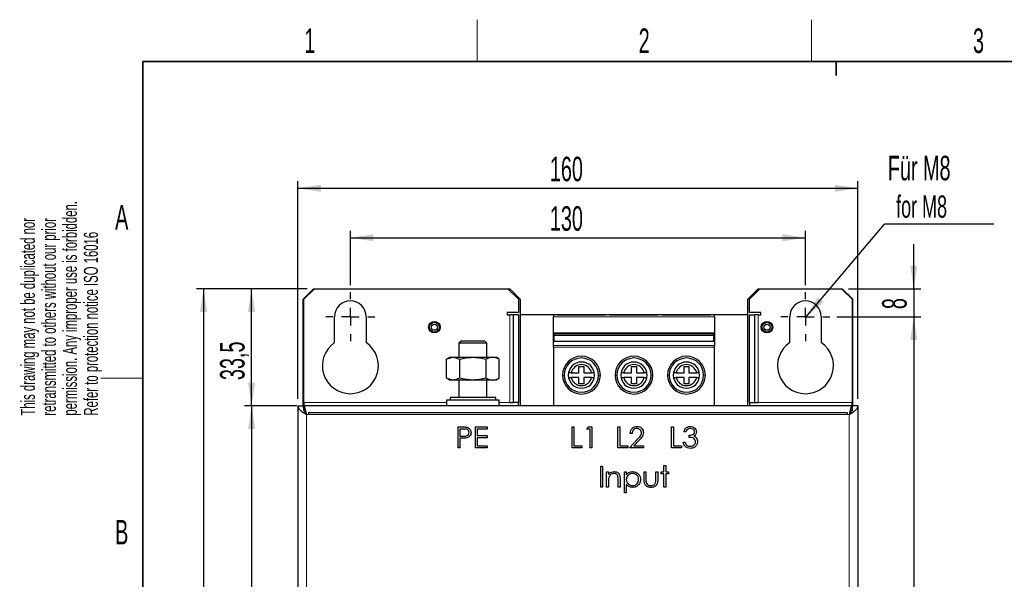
# Model space of a CAD drawing. Header units: millimetres. Extents: x 5 to 418, y 2 to 292.
# Tile 3 of 15: x 8 to 149, y 209 to 288. Entities that reach past the tile are written whole.
import ezdxf

# ---------------------------------------------------------------- set-up
doc = ezdxf.new("R2010")
doc.units = ezdxf.units.MM
doc.layers.add('SLD-0', color=7, linetype='Continuous')
doc.styles.add('SLDTEXTSTYLE0', font='TXT', dxfattribs={"width": 0.605})
doc.dimstyles.new('SLDDIMSTYLE0', dxfattribs={"dimtxt": 3.5, "dimasz": 3.302, "dimexe": 0, "dimexo": 0.0625, "dimgap": 0.875, "dimtad": 1, "dimlfac": 2, "dimrnd": 1e-09, "dimzin": 12, "dimdsep": 46, "dimtxsty": 'SLDTEXTSTYLE0', "dimsah": 1, "dimcen": 0.09, "dimadec": 0, "dimazin": 3, "dimtfac": 1, "dimtofl": 0, "dimtmove": 0, "dimatfit": 3, "dimfxl": 1, "dimfrac": 2, "dimtolj": 1, "dimtzin": 12, "dimarcsym": 0})
doc.dimstyles.new('SLDDIMSTYLE1', dxfattribs={"dimtxt": 3.5, "dimasz": 3.302, "dimexe": 0, "dimexo": 0.0625, "dimgap": 0.875, "dimtad": 1, "dimlfac": 2, "dimrnd": 1e-09, "dimzin": 12, "dimdsep": 46, "dimtxsty": 'SLDTEXTSTYLE0', "dimsah": 1, "dimcen": 0.09, "dimadec": 0, "dimazin": 3, "dimtfac": 1, "dimtmove": 0, "dimatfit": 0, "dimfxl": 1, "dimfrac": 2, "dimtolj": 1, "dimtzin": 12, "dimarcsym": 0})
doc.dimstyles.new('SLDDIMSTYLE2', dxfattribs={"dimtxt": 3.5, "dimasz": 3.302, "dimexe": 0, "dimexo": 0.0625, "dimgap": 0.875, "dimtad": 1, "dimdec": 1, "dimlfac": 2, "dimrnd": 1e-09, "dimzin": 12, "dimdsep": 46, "dimtxsty": 'SLDTEXTSTYLE0', "dimsah": 1, "dimcen": 0.09, "dimadec": 0, "dimazin": 3, "dimtfac": 1, "dimtdec": 1, "dimtofl": 0, "dimtmove": 0, "dimatfit": 3, "dimfxl": 1, "dimfrac": 2, "dimtolj": 1, "dimtzin": 12, "dimarcsym": 0})
doc.dimstyles.new('SLDDIMSTYLE3', dxfattribs={"dimtxt": 0.18, "dimasz": 3.302, "dimexe": 0, "dimexo": 0.0625, "dimgap": 0, "dimtad": 0, "dimtih": 1, "dimtoh": 1, "dimdec": 0, "dimrnd": 1e-09, "dimzin": 0, "dimdsep": 46, "dimtxsty": 'Standard', "dimsah": 1, "dimcen": 0.09, "dimadec": 0, "dimazin": 0, "dimtfac": 3.302, "dimtdec": 0, "dimtofl": 0, "dimtmove": 0, "dimatfit": 3, "dimfxl": 1, "dimfrac": 2, "dimtolj": 1, "dimtzin": 0, "dimarcsym": 0})

# ---------------------------------------------------------------- blocks, each defined once
blk = doc.blocks.new('_D')
at = {"layer": 'SLD-0', "color": 7}
for p, q in [((55.64, 250.55), (55.64, 258.33)), ((120.64, 250.55), (120.64, 258.33)), ((55.64, 257.33), (120.64, 257.33))]:
    blk.add_line(p, q, dxfattribs=at)
for points in [[(55.64, 257.33), (58.94, 256.82), (58.94, 257.84)], [(120.64, 257.33), (117.34, 257.84), (117.34, 256.82)]]:
    blk.add_solid(points, dxfattribs=at)
at = {"layer": 'SLD-0', "color": 7, "insert": (84.13, 261.84), "char_height": 3.5, "attachment_point": 1, "style": 'SLDTEXTSTYLE0'}
blk.add_mtext('130', dxfattribs=at)
blk = doc.blocks.new('_D_1')
at = {"layer": 'SLD-0', "color": 7}
for p, q in [((48.14, 234.3), (48.14, 265.4)), ((48.14, 264.4), (128.14, 264.4)), ((128.14, 234.3), (128.14, 265.4))]:
    blk.add_line(p, q, dxfattribs=at)
for points in [[(48.14, 264.4), (51.44, 263.89), (51.44, 264.9)], [(128.14, 264.4), (124.84, 264.9), (124.84, 263.89)]]:
    blk.add_solid(points, dxfattribs=at)
at = {"layer": 'SLD-0', "color": 7, "insert": (84.13, 268.91), "char_height": 3.5, "attachment_point": 1, "style": 'SLDTEXTSTYLE0'}
blk.add_mtext('160', dxfattribs=at)
blk = doc.blocks.new('_D_2')
at = {"layer": 'SLD-0', "color": 7}
for p, q in [((125.14, 246.05), (137.11, 246.05)), ((136.11, 246.05), (136.11, 136.05)), ((125.14, 136.05), (137.11, 136.05))]:
    blk.add_line(p, q, dxfattribs=at)
for points in [[(136.11, 246.05), (135.6, 242.74), (136.61, 242.74)], [(136.11, 136.05), (136.61, 139.35), (135.6, 139.35)]]:
    blk.add_solid(points, dxfattribs=at)
at = {"layer": 'SLD-0', "color": 7, "insert": (131.59, 187.03), "char_height": 3.5, "attachment_point": 1, "rotation": 90, "style": 'SLDTEXTSTYLE0'}
blk.add_mtext('220', dxfattribs=at)
blk = doc.blocks.new('_D_3')
at = {"layer": 'SLD-0', "color": 7}
for p, q in [((47.99, 233.3), (40.53, 233.3)), ((41.53, 233.3), (41.53, 146.8)), ((47.99, 146.8), (40.53, 146.8))]:
    blk.add_line(p, q, dxfattribs=at)
for points in [[(41.53, 233.3), (41.02, 229.99), (42.04, 229.99)], [(41.53, 146.8), (42.04, 150.1), (41.02, 150.1)]]:
    blk.add_solid(points, dxfattribs=at)
at = {"layer": 'SLD-0', "color": 7, "insert": (37.02, 186.03), "char_height": 3.5, "attachment_point": 1, "rotation": 90, "style": 'SLDTEXTSTYLE0'}
blk.add_mtext('173', dxfattribs=at)
blk = doc.blocks.new('_D_4')
at = {"layer": 'SLD-0', "color": 7}
for p, q in [((49.49, 250.05), (33.66, 250.05)), ((34.66, 250.05), (34.66, 130.05)), ((49.49, 130.05), (33.66, 130.05))]:
    blk.add_line(p, q, dxfattribs=at)
for points in [[(34.66, 250.05), (34.15, 246.74), (35.17, 246.74)], [(34.66, 130.05), (35.17, 133.35), (34.15, 133.35)]]:
    blk.add_solid(points, dxfattribs=at)
at = {"layer": 'SLD-0', "color": 7, "insert": (30.15, 186.03), "char_height": 3.5, "attachment_point": 1, "rotation": 90, "style": 'SLDTEXTSTYLE0'}
blk.add_mtext('240', dxfattribs=at)
blk = doc.blocks.new('_D_5')
at = {"layer": 'SLD-0', "color": 7}
for p, q in [((136.11, 250.05), (136.11, 256.4)), ((126.79, 250.05), (137.11, 250.05)), ((136.11, 250.05), (136.11, 246.05)), ((125.14, 246.05), (137.11, 246.05)), ((136.11, 246.05), (136.11, 239.7))]:
    blk.add_line(p, q, dxfattribs=at)
for points in [[(136.11, 250.05), (136.61, 253.35), (135.6, 253.35)], [(136.11, 246.05), (135.6, 242.74), (136.61, 242.74)]]:
    blk.add_solid(points, dxfattribs=at)
at = {"layer": 'SLD-0', "color": 7, "insert": (131.59, 247.13), "char_height": 3.5, "attachment_point": 1, "rotation": 90, "style": 'SLDTEXTSTYLE0'}
blk.add_mtext('8', dxfattribs=at)
blk = doc.blocks.new('_D_6')
at = {"layer": 'SLD-0', "color": 7}
for p, q in [((49.49, 250.05), (40.53, 250.05)), ((41.53, 233.3), (41.53, 250.05)), ((47.99, 233.3), (40.53, 233.3))]:
    blk.add_line(p, q, dxfattribs=at)
for points in [[(41.53, 250.05), (41.02, 246.74), (42.04, 246.74)], [(41.53, 233.3), (42.04, 236.6), (41.02, 236.6)]]:
    blk.add_solid(points, dxfattribs=at)
at = {"layer": 'SLD-0', "color": 7, "insert": (37.02, 236.99), "char_height": 3.5, "attachment_point": 1, "rotation": 90, "style": 'SLDTEXTSTYLE0'}
blk.add_mtext('33,5', dxfattribs=at)
blk = doc.blocks.new('SW_NOTE_0')
at = {"layer": 'SLD-0', "color": 0}
blk.add_line((15.64, 0), (0, 0), dxfattribs=at)
at = {"layer": 'SLD-0', "color": 0, "attachment_point": 1, "style": 'SLDTEXTSTYLE0'}
for s, insert, char_height in [('Für M8', (0.48, 9.77), 3.5), ('for M8', (1.67, 4.1), 3.175)]:
    blk.add_mtext(s, dxfattribs=dict(at, insert=insert, char_height=char_height))
blk = doc.blocks.new('SW_CENTERMARKSYMBOL_0')
at = {"layer": 'SLD-0', "color": 0}
for p, q in [((0, 2.5), (0, 3.5)), ((-2.5, 0), (-3.5, 0)), ((0, 0), (-1.25, 0)), ((0, 0), (0, 1.25)), ((0, 0), (0, -1.25)), ((0, 0), (1.25, 0)), ((2.5, 0), (3.5, 0)), ((0, -2.5), (0, -3.5))]:
    blk.add_line(p, q, dxfattribs=at)
blk = doc.blocks.new('SW_CENTERMARKSYMBOL_1')
at = {"layer": 'SLD-0', "color": 0}
for p, q in [((0, 2.5), (0, 3.5)), ((-2.5, 0), (-3.5, 0)), ((0, 0), (-1.25, 0)), ((0, 0), (0, 1.25)), ((0, 0), (0, -1.25)), ((0, 0), (1.25, 0)), ((2.5, 0), (3.5, 0)), ((0, -2.5), (0, -3.5))]:
    blk.add_line(p, q, dxfattribs=at)

msp = doc.modelspace()

# ---------------------------------------------------------------- linework, layer by layer
at = {"color": 7, "linetype": 'Continuous', "lineweight": 25}
for p, q in [((50.3904, 250.0453), (48.8904, 248.5453)), ((50.4904, 250.0453), (48.9904, 248.5453)), ((50.3904, 250.0453), (50.4904, 250.0453)), ((50.4904, 250.0453), (78.1404, 250.0453)), ((78.1404, 250.0453), (78.3904, 250.0453)), ((79.6404, 248.5453), (78.1404, 250.0453)), ((79.8904, 248.5453), (78.3904, 250.0453)), ((113.8904, 250.0453), (112.3904, 248.5453)), ((114.1404, 250.0453), (112.6404, 248.5453)), ((113.8904, 250.0453), (114.1404, 250.0453)), ((114.1404, 250.0453), (125.7904, 250.0453)), ((125.7904, 250.0453), (125.8904, 250.0453)), ((127.2904, 248.5453), (125.7904, 250.0453)), ((127.3904, 248.5453), (125.8904, 250.0453)), ((48.8904, 233.2953), (48.8904, 248.5453)), ((48.9904, 233.7953), (48.9904, 248.5453)), ((79.6404, 248.5453), (79.6404, 246.6703)), ((79.8904, 248.5453), (79.8904, 246.2953)), ((112.3904, 246.2953), (112.3904, 248.5453)), ((112.6404, 246.6703), (112.6404, 248.5453)), ((127.2904, 248.5453), (127.2904, 233.7953)), ((127.3904, 233.2953), (127.3904, 248.5453)), ((79.6404, 246.6703), (78.0154, 246.6703)), ((78.0154, 246.6703), (78.0154, 246.2953)), ((78.0154, 246.2953), (78.3904, 246.2953)), ((78.8904, 246.2953), (78.3904, 246.2953)), ((79.6404, 246.2953), (78.8904, 246.2953)), ((78.8904, 246.2953), (78.8904, 233.7953)), ((79.6404, 246.2953), (79.6404, 233.7953)), ((79.8904, 246.2953), (79.8904, 233.2953)), ((85.1904, 246.2953), (79.8904, 246.2953)), ((84.6404, 246.2953), (84.6404, 246.0453)), ((107.6404, 246.2953), (84.6404, 246.2953)), ((85.1904, 246.2953), (92.0904, 246.2953)), ((85.1904, 246.2953), (85.1904, 246.2953)), ((92.0904, 246.2953), (85.1904, 246.2953)), ((92.0904, 246.2953), (92.0904, 246.2953)), ((92.6904, 246.2953), (92.0904, 246.2953)), ((92.6904, 246.2953), (99.5904, 246.2953)), ((92.6904, 246.2953), (92.6904, 246.2953)), ((99.5904, 246.2953), (92.6904, 246.2953)), ((99.5904, 246.2953), (99.5904, 246.2953)), ((100.1904, 246.2953), (99.5904, 246.2953)), ((100.1904, 246.2953), (107.0904, 246.2953)), ((100.1904, 246.2953), (100.1904, 246.2953)), ((107.0904, 246.2953), (100.1904, 246.2953)), ((107.0904, 246.2953), (107.0904, 246.2953)), ((112.3904, 246.2953), (107.0904, 246.2953)), ((107.6404, 246.0453), (107.6404, 246.2953)), ((107.6404, 246.2953), (107.6404, 246.2953)), ((107.6404, 246.2953), (107.6404, 246.2953)), ((112.3904, 233.2953), (112.3904, 246.2953)), ((114.2654, 246.6703), (112.6404, 246.6703)), ((112.6404, 233.7953), (112.6404, 246.2953)), ((112.6404, 246.2953), (113.3904, 246.2953)), ((113.3904, 233.7953), (113.3904, 246.2953)), ((113.8904, 246.2953), (113.3904, 246.2953)), ((113.8904, 246.2953), (114.2654, 246.2953)), ((114.2654, 246.2953), (114.2654, 246.6703)), ((53.3904, 242.3525), (53.3904, 246.0453)), ((57.8904, 246.0453), (57.8904, 242.3525)), ((84.6404, 243.1837), (84.6404, 246.0453)), ((107.6404, 246.0453), (107.6404, 243.1837)), ((118.3904, 242.3525), (118.3904, 246.0453)), ((122.8904, 246.0453), (122.8904, 242.3525)), ((84.7404, 243.7216), (107.5404, 243.7216)), ((84.7404, 243.7216), (84.7404, 243.6817)), ((84.7404, 243.6817), (107.5404, 243.6817)), ((84.7404, 243.6817), (84.7404, 243.4235)), ((84.7404, 243.4235), (107.5404, 243.4235)), ((84.7404, 243.4235), (84.7404, 243.406)), ((107.5404, 243.406), (84.7404, 243.406)), ((84.7404, 243.406), (84.7404, 243.3467)), ((107.5404, 243.3467), (84.7404, 243.3467)), ((84.7404, 242.5137), (84.7404, 243.3467)), ((107.5404, 243.6817), (107.5404, 243.7216)), ((107.5404, 243.4235), (107.5404, 243.6817)), ((107.5404, 243.406), (107.5404, 243.4235)), ((107.5404, 243.406), (107.5404, 243.3467)), ((107.5404, 242.5137), (107.5404, 243.3467)), ((71.4404, 242.5453), (71.1404, 242.2453)), ((71.1404, 242.2453), (71.1404, 240.2453)), ((71.2806, 242.2453), (71.1404, 242.2453)), ((75.1404, 242.2453), (71.2806, 242.2453)), ((71.5596, 242.5453), (71.4404, 242.5453)), ((74.8404, 242.5453), (71.5596, 242.5453)), ((75.1404, 242.2453), (74.8404, 242.5453)), ((75.1404, 240.2453), (75.1404, 242.2453)), ((84.6404, 243.1837), (84.7404, 243.1837)), ((84.6404, 241.9418), (84.6404, 243.1837)), ((84.6404, 241.6956), (84.6404, 241.9418)), ((107.5404, 242.5137), (84.7404, 242.5137)), ((107.5404, 243.1837), (107.6404, 243.1837)), ((107.6404, 243.1837), (107.6404, 241.9418)), ((107.6404, 241.6956), (107.6404, 241.9418)), ((84.6404, 241.6956), (84.6404, 233.2953)), ((107.6404, 233.2953), (107.6404, 241.6956)), ((69.8904, 240.2453), (69.3869, 239.9546)), ((69.3876, 237.2856), (69.3876, 239.955)), ((69.8904, 240.2453), (70.3263, 240.2453)), ((70.3263, 240.2453), (73.1414, 240.2453)), ((71.2651, 237.2856), (71.2651, 239.955)), ((73.1414, 240.2453), (75.9555, 240.2453)), ((75.0178, 237.2856), (75.0178, 239.955)), ((75.9555, 240.2453), (76.3904, 240.2453)), ((76.8939, 239.9546), (76.3904, 240.2453)), ((76.8931, 237.2856), (76.8931, 239.955)), ((87.1818, 238.0453), (86.8364, 238.0453)), ((87.1818, 238.0453), (88.2904, 238.0453)), ((88.2904, 238.9453), (88.9904, 238.9453)), ((88.2904, 238.0453), (88.2904, 238.9453)), ((88.9904, 238.9453), (88.9904, 238.0453)), ((88.9904, 238.0453), (90.099, 238.0453)), ((90.4558, 238.0453), (90.099, 238.0453)), ((94.6818, 238.0453), (94.3364, 238.0453)), ((94.6818, 238.0453), (95.7904, 238.0453)), ((95.7904, 238.9453), (96.4904, 238.9453)), ((95.7904, 238.0453), (95.7904, 238.9453)), ((96.4904, 238.9453), (96.4904, 238.0453)), ((96.4904, 238.0453), (97.599, 238.0453)), ((97.9558, 238.0453), (97.599, 238.0453)), ((102.1818, 238.0453), (101.8364, 238.0453)), ((102.1818, 238.0453), (103.2904, 238.0453)), ((103.2904, 238.9453), (103.9904, 238.9453)), ((103.2904, 238.0453), (103.2904, 238.9453)), ((103.9904, 238.9453), (103.9904, 238.0453)), ((103.9904, 238.0453), (105.099, 238.0453)), ((105.4558, 238.0453), (105.099, 238.0453)), ((69.3869, 237.286), (69.8904, 236.9953)), ((70.3263, 236.9953), (69.8904, 236.9953)), ((73.1414, 236.9953), (70.3263, 236.9953)), ((71.1404, 236.9953), (71.1404, 234.4953)), ((75.9555, 236.9953), (73.1414, 236.9953)), ((75.1404, 234.4953), (75.1404, 236.9953)), ((76.3904, 236.9953), (75.9555, 236.9953)), ((76.3904, 236.9953), (76.8939, 237.286)), ((86.8249, 237.3453), (87.1818, 237.3453)), ((88.2904, 237.3453), (87.1818, 237.3453)), ((88.2904, 236.4453), (88.2904, 237.3453)), ((88.9904, 236.4453), (88.2904, 236.4453)), ((88.9904, 237.3453), (88.9904, 236.4453)), ((90.099, 237.3453), (88.9904, 237.3453)), ((90.099, 237.3453), (90.4443, 237.3453)), ((94.3249, 237.3453), (94.6818, 237.3453)), ((95.7904, 237.3453), (94.6818, 237.3453)), ((95.7904, 236.4453), (95.7904, 237.3453)), ((96.4904, 236.4453), (95.7904, 236.4453)), ((96.4904, 237.3453), (96.4904, 236.4453)), ((97.599, 237.3453), (96.4904, 237.3453)), ((97.599, 237.3453), (97.9443, 237.3453)), ((101.8249, 237.3453), (102.1818, 237.3453)), ((103.2904, 237.3453), (102.1818, 237.3453)), ((103.2904, 236.4453), (103.2904, 237.3453)), ((103.9904, 236.4453), (103.2904, 236.4453)), ((103.9904, 237.3453), (103.9904, 236.4453)), ((105.099, 237.3453), (103.9904, 237.3453)), ((105.099, 237.3453), (105.4443, 237.3453)), ((48.9904, 233.7953), (48.9904, 233.2953)), ((69.3904, 234.0953), (69.3904, 233.2953)), ((76.8904, 234.0953), (69.3904, 234.0953)), ((69.8904, 234.4953), (69.8904, 234.0953)), ((76.3904, 234.4953), (69.8904, 234.4953)), ((76.3904, 234.0953), (76.3904, 234.4953)), ((76.8904, 233.2953), (76.8904, 234.0953)), ((78.3904, 233.7953), (78.8904, 233.7953)), ((79.6404, 233.7953), (78.8904, 233.7953)), ((79.6404, 233.2953), (79.6404, 233.7953)), ((112.6404, 233.7953), (113.3904, 233.7953)), ((112.6404, 233.7953), (112.6404, 233.2953)), ((113.3904, 233.7953), (113.8904, 233.7953)), ((127.2904, 233.2953), (127.2904, 233.7953)), ((48.1404, 233.2953), (48.1404, 146.7953)), ((48.1404, 233.2953), (48.8904, 233.2953)), ((48.9904, 233.2953), (48.9904, 232.5453)), ((127.2904, 233.2953), (48.9904, 233.2953)), ((126.6404, 232.2953), (49.6404, 232.2953)), ((49.6404, 232.2953), (49.6404, 232.157)), ((126.6404, 232.157), (126.6404, 232.2953)), ((127.2904, 233.2953), (127.2904, 232.5453)), ((128.1404, 233.2953), (127.3904, 233.2953)), ((128.1404, 233.2953), (128.1404, 146.7953)), ((71.025, 230.2953), (71.6133, 230.2953)), ((71.025, 227.2953), (71.025, 230.2953)), ((71.2942, 229.9876), (71.2942, 228.9876)), ((71.8429, 229.9876), (71.2942, 229.9876)), ((73.4865, 230.2953), (75.1788, 230.2953)), ((73.4865, 227.2953), (73.4865, 230.2953)), ((73.7558, 229.9876), (73.7558, 229.0645)), ((75.1788, 229.9876), (73.7558, 229.9876)), ((75.1788, 230.2953), (75.1788, 229.9876)), ((87.2942, 230.2953), (87.5634, 230.2953)), ((87.2942, 227.2953), (87.2942, 230.2953)), ((87.5634, 230.2953), (87.5634, 227.603)), ((89.4096, 229.9876), (89.5857, 230.2953)), ((89.8711, 229.9876), (89.4096, 229.9876)), ((89.5857, 230.2953), (90.1404, 230.2953)), ((89.8711, 227.2953), (89.8711, 229.9876)), ((90.1404, 230.2953), (90.1404, 227.2953)), ((93.8327, 230.2953), (94.1019, 230.2953)), ((93.8327, 227.2953), (93.8327, 230.2953)), ((94.1019, 230.2953), (94.1019, 227.603)), ((95.8711, 229.3722), (95.6019, 229.3722)), ((101.525, 230.2953), (101.7942, 230.2953)), ((101.525, 227.2953), (101.525, 230.2953)), ((101.7942, 230.2953), (101.7942, 227.603)), ((103.5634, 229.603), (103.2942, 229.603)), ((71.2942, 228.9876), (71.8195, 228.981)), ((71.2942, 228.6799), (71.2942, 227.2953)), ((71.5088, 228.6799), (71.2942, 228.6799)), ((73.7558, 229.0645), (75.1788, 229.0645)), ((73.7558, 228.7569), (73.7558, 227.603)), ((75.1788, 228.7569), (73.7558, 228.7569)), ((75.1788, 229.0645), (75.1788, 228.7569)), ((95.4865, 227.2953), (96.65, 228.5369)), ((96.8795, 228.4041), (96.1289, 227.603)), ((103.1788, 228.103), (103.4481, 228.103)), ((104.025, 228.7953), (104.025, 229.103)), ((71.2942, 227.2953), (71.025, 227.2953)), ((75.1788, 227.2953), (73.4865, 227.2953)), ((73.7558, 227.603), (75.1788, 227.603)), ((75.1788, 227.603), (75.1788, 227.2953)), ((88.7173, 227.2953), (87.2942, 227.2953)), ((87.5634, 227.603), (88.7173, 227.603)), ((88.7173, 227.603), (88.7173, 227.2953)), ((90.1404, 227.2953), (89.8711, 227.2953)), ((95.2558, 227.2953), (93.8327, 227.2953)), ((94.1019, 227.603), (95.2558, 227.603)), ((95.2558, 227.603), (95.2558, 227.2953)), ((97.525, 227.2953), (95.4865, 227.2953)), ((96.1289, 227.603), (97.525, 227.603)), ((97.525, 227.603), (97.525, 227.2953)), ((102.9481, 227.2953), (101.525, 227.2953)), ((101.7942, 227.603), (102.9481, 227.603)), ((102.9481, 227.603), (102.9481, 227.2953)), ((91.3904, 224.6799), (91.6596, 224.6799)), ((91.3904, 221.6799), (91.3904, 224.6799)), ((91.6596, 224.6799), (91.6596, 221.6799)), ((92.2365, 223.8722), (92.5058, 223.8722)), ((92.2365, 221.6799), (92.2365, 223.8722)), ((92.5058, 223.8722), (92.5058, 223.4768)), ((94.775, 223.8722), (95.0442, 223.8722)), ((94.775, 220.8722), (94.775, 223.8722)), ((95.0442, 223.8722), (95.0442, 223.4666)), ((97.5827, 223.8722), (97.8519, 223.8722)), ((97.5827, 222.8248), (97.5827, 223.8722)), ((97.8519, 223.8722), (97.8519, 222.8554)), ((99.275, 223.8722), (99.5442, 223.8722)), ((99.275, 222.8554), (99.275, 223.8722)), ((99.5442, 223.8722), (99.5442, 222.8049)), ((100.0442, 223.8722), (100.4288, 223.8722)), ((100.0442, 223.603), (100.0442, 223.8722)), ((100.4288, 224.7569), (100.6981, 224.7569)), ((100.4288, 223.8722), (100.4288, 224.7569)), ((100.6981, 224.7569), (100.6981, 223.8722)), ((100.6981, 223.8722), (101.0827, 223.8722)), ((101.0827, 223.8722), (101.0827, 223.603)), ((92.5058, 222.4726), (92.5058, 221.6799)), ((93.8904, 221.6799), (93.8904, 222.7112)), ((94.1596, 222.7995), (94.1596, 221.6799)), ((100.4288, 223.603), (100.0442, 223.603)), ((100.4288, 221.6799), (100.4288, 223.603)), ((100.6981, 223.603), (100.6981, 221.6799)), ((101.0827, 223.603), (100.6981, 223.603)), ((91.6596, 221.6799), (91.3904, 221.6799)), ((92.5058, 221.6799), (92.2365, 221.6799)), ((94.1596, 221.6799), (93.8904, 221.6799)), ((95.0442, 220.8722), (94.775, 220.8722)), ((95.0442, 222.0772), (95.0442, 220.8722)), ((100.6981, 221.6799), (100.4288, 221.6799))]:
    msp.add_line(p, q, dxfattribs=at)
at = {"color": 7, "linetype": 'Continuous', "lineweight": 18}
for p, q in [((78.3904, 246.2953), (78.3904, 233.7953)), ((84.6404, 246.2953), (107.6404, 246.2953)), ((113.8904, 233.7953), (113.8904, 246.2953)), ((107.6404, 246.0453), (84.6404, 246.0453)), ((107.6404, 241.9418), (84.6404, 241.9418)), ((107.6404, 241.6956), (84.6404, 241.6956)), ((85.9404, 237.6953), (86.1904, 237.6953)), ((91.0904, 237.6953), (91.3404, 237.6953)), ((93.4404, 237.6953), (93.6904, 237.6953)), ((98.5904, 237.6953), (98.8404, 237.6953)), ((100.9404, 237.6953), (101.1904, 237.6953)), ((106.0904, 237.6953), (106.3404, 237.6953)), ((69.3904, 233.7953), (48.9904, 233.7953)), ((78.3904, 233.7953), (76.8904, 233.7953)), ((127.2904, 233.7953), (113.8904, 233.7953)), ((49.3904, 232.0453), (49.3904, 148.0453)), ((126.8904, 232.0453), (49.3904, 232.0453)), ((126.8904, 148.0453), (126.8904, 232.0453))]:
    msp.add_line(p, q, dxfattribs=at)
at = {"color": 7, "linetype": 'Continuous', "lineweight": 25}
for centre, radius in [((67.6404, 244.5453), 0.825), ((67.6404, 244.5453), 0.7375), ((67.6404, 244.5453), 0.6973), ((67.6404, 244.5453), 0.4375), ((115.1404, 244.5453), 0.825), ((115.1404, 244.5453), 0.7375), ((115.1404, 244.5453), 0.6973), ((115.1404, 244.5453), 0.4375)]:
    msp.add_circle(centre, radius, dxfattribs=at)
for centre, radius, start, end in [((55.6404, 246.0453), 2.25, 0, 180), ((120.6404, 246.0453), 2.25, 0, 180), ((55.6404, 239.0453), 4, 124.228866, 55.771134), ((120.6404, 239.0453), 4, 124.228866, 55.771134), ((88.6404, 237.6953), 2.7, 0, 180), ((88.6404, 237.6953), 2.45, 0, 180), ((88.6404, 237.6953), 1.875, 0, 180), ((88.6404, 237.6953), 1.5, 13.493399, 166.506601), ((96.1404, 237.6953), 2.7, 0, 180), ((96.1404, 237.6953), 2.45, 0, 180), ((96.1404, 237.6953), 1.875, 0, 180), ((96.1404, 237.6953), 1.5, 13.493399, 166.506601), ((103.6404, 237.6953), 2.7, 0, 180), ((103.6404, 237.6953), 2.45, 0, 180), ((103.6404, 237.6953), 1.875, 360, 180), ((103.6404, 237.6953), 1.5, 13.493399, 166.506601), ((88.6404, 237.6953), 2.7, 180, 0), ((88.6404, 237.6953), 2.45, 180, 0), ((88.6404, 237.6953), 1.875, 180, 0), ((96.1404, 237.6953), 2.7, 180, 0), ((96.1404, 237.6953), 2.45, 180, 0), ((96.1404, 237.6953), 1.875, 180, 0), ((103.6404, 237.6953), 2.7, 180, 0), ((103.6404, 237.6953), 2.45, 180, 0), ((103.6404, 237.6953), 1.875, 180, 360), ((88.6404, 237.6953), 1.5, 193.493399, 346.506601), ((96.1404, 237.6953), 1.5, 193.493399, 346.506601), ((103.6404, 237.6953), 1.5, 193.493399, 346.506601)]:
    msp.add_arc(centre, radius, start, end, dxfattribs=at)
for points, knots in [([(69.3876, 239.955), (69.457, 239.9929), (69.6441, 240.0951), (69.957, 240.2163), (70.2027, 240.2356), (70.3263, 240.2453)], [0, 0, 0, 0, 0.22660098, 0.61082089, 1, 1, 1, 1]), ([(70.3263, 240.2453), (70.404, 240.2418), (70.7216, 240.2272), (71.0312, 240.0722), (71.2651, 239.955)], [0, 0, 0, 0, 0.24436583, 1, 1, 1, 1]), ([(71.2651, 239.955), (71.5698, 240.0362), (72.1848, 240.1999), (72.8207, 240.2301), (73.1414, 240.2453)], [0, 0, 0, 0, 0.49545796, 1, 1, 1, 1]), ([(73.1414, 240.2453), (73.1859, 240.245), (73.5227, 240.2423), (74.1578, 240.1789), (74.7294, 240.0301), (75.0178, 239.955)], [0, 0, 0, 0, 0.07007691, 0.53077766, 1, 1, 1, 1]), ([(75.9555, 240.2453), (75.9333, 240.245), (75.765, 240.2423), (75.4476, 240.1789), (75.162, 240.0301), (75.0178, 239.955)], [0, 0, 0, 0, 0.07007691, 0.53077766, 1, 1, 1, 1]), ([(76.8931, 239.955), (76.7409, 240.0362), (76.4335, 240.1999), (76.1158, 240.2301), (75.9555, 240.2453)], [0, 0, 0, 0, 0.49545796, 1, 1, 1, 1]), ([(70.3263, 236.9953), (70.2044, 237.0048), (69.9587, 237.0238), (69.6457, 237.1446), (69.457, 237.2477), (69.3876, 237.2856)], [0, 0, 0, 0, 0.38389994, 0.77339952, 1, 1, 1, 1]), ([(71.2651, 237.2856), (71.0312, 237.1685), (70.7216, 237.0134), (70.404, 236.9989), (70.3263, 236.9953)], [0, 0, 0, 0, 0.75563417, 1, 1, 1, 1]), ([(73.1414, 236.9953), (73.097, 236.9957), (72.7602, 236.9983), (72.1251, 237.0617), (71.5535, 237.2105), (71.2651, 237.2856)], [0, 0, 0, 0, 0.07007691, 0.53077766, 1, 1, 1, 1]), ([(75.0178, 237.2856), (74.7131, 237.2045), (74.098, 237.0407), (73.4622, 237.0105), (73.1414, 236.9953)], [0, 0, 0, 0, 0.49545796, 1, 1, 1, 1]), ([(75.0178, 237.2856), (75.1701, 237.2045), (75.4775, 237.0407), (75.7952, 237.0105), (75.9555, 236.9953)], [0, 0, 0, 0, 0.49545796, 1, 1, 1, 1]), ([(75.9555, 236.9953), (75.9777, 236.9957), (76.146, 236.9983), (76.4634, 237.0617), (76.749, 237.2105), (76.8931, 237.2856)], [0, 0, 0, 0, 0.070076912, 0.530777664, 1, 1, 1, 1]), ([(48.1404, 233.2953), (48.1599, 233.1892), (48.1989, 232.9768), (48.4988, 232.6582), (48.9151, 232.3476), (49.2362, 232.1434), (49.3904, 232.0453)], [0, 0, 0, 0, 0.254694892, 0.50958673, 0.764479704, 1, 1, 1, 1]), ([(48.8904, 233.2953), (48.9043, 233.1521), (48.9262, 232.9254), (49.0581, 232.6136), (49.205, 232.3401), (49.3247, 232.1498), (49.3904, 232.0453)], [0, 0, 0, 0, 0.3428913, 0.54320464, 0.74928718, 1, 1, 1, 1]), ([(49.3904, 232.0453), (49.357, 232.1099), (49.2904, 232.239), (49.2133, 232.3773), (49.1696, 232.422), (49.1592, 232.4326)], [0, 0, 0, 0, 0.43262395, 0.8652479, 1, 1, 1, 1]), ([(126.8904, 232.0453), (127.0573, 232.1515), (127.3912, 232.3638), (127.8096, 232.6824), (128.0889, 232.9931), (128.1237, 233.1972), (128.1404, 233.2953)], [0, 0, 0, 0, 0.25469201, 0.50958384, 0.76447681, 1, 1, 1, 1]), ([(126.8904, 232.0453), (126.9803, 232.1885), (127.1229, 232.4153), (127.274, 232.727), (127.3693, 233.0006), (127.3829, 233.1909), (127.3904, 233.2953)], [0, 0, 0, 0, 0.3428913, 0.54320464, 0.74928718, 1, 1, 1, 1]), ([(127.1232, 232.4344), (127.1122, 232.4233), (127.068, 232.3781), (126.9904, 232.2391), (126.9237, 232.1099), (126.8904, 232.0453)], [0, 0, 0, 0, 0.140895, 0.5704475, 1, 1, 1, 1]), ([(71.6133, 230.2953), (71.7416, 230.2957), (71.9705, 230.2964), (72.197, 230.2644), (72.2966, 230.2502)], [0, 0, 0, 0, 0.56031372, 1, 1, 1, 1]), ([(71.8195, 228.981), (71.9075, 228.9826), (72.0832, 228.9858), (72.3059, 229.0283), (72.4523, 229.1297), (72.5684, 229.2672), (72.5885, 229.4007), (72.6019, 229.4894)], [0, 0, 0, 0, 0.25111512, 0.50102497, 0.62634536, 0.75168467, 1, 1, 1, 1]), ([(72.6019, 229.4894), (72.5885, 229.5756), (72.5682, 229.7053), (72.4573, 229.8403), (72.317, 229.9426), (72.0994, 229.9832), (71.9285, 229.9861), (71.8429, 229.9876)], [0, 0, 0, 0, 0.24835281, 0.37372108, 0.49905573, 0.74888353, 1, 1, 1, 1]), ([(72.8711, 229.4906), (72.864, 229.3917), (72.8498, 229.1941), (72.6994, 228.9534), (72.4951, 228.7981), (72.3468, 228.7522), (72.2726, 228.7292)], [0, 0, 0, 0, 0.28009888, 0.55932385, 0.77945788, 1, 1, 1, 1]), ([(72.2966, 230.2502), (72.3877, 230.2173), (72.5699, 230.1514), (72.7592, 229.9491), (72.8577, 229.7181), (72.8666, 229.5665), (72.8711, 229.4906)], [0, 0, 0, 0, 0.27971992, 0.55939488, 0.77950645, 1, 1, 1, 1]), ([(95.6019, 229.3722), (95.6193, 229.5181), (95.6541, 229.8096), (95.9108, 230.1422), (96.2359, 230.343), (96.4654, 230.3625), (96.5803, 230.3722)], [0, 0, 0, 0, 0.280033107, 0.559550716, 0.779668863, 1, 1, 1, 1]), ([(96.5664, 230.0645), (96.464, 230.0541), (96.2592, 230.0333), (96.0279, 229.8459), (95.9037, 229.611), (95.882, 229.4519), (95.8711, 229.3722)], [0, 0, 0, 0, 0.2797288, 0.5589686, 0.7791934, 1, 1, 1, 1]), ([(97.2173, 229.4564), (97.2046, 229.5491), (97.1791, 229.7347), (96.9963, 229.9313), (96.7853, 230.0479), (96.6394, 230.059), (96.5664, 230.0645)], [0, 0, 0, 0, 0.27915052, 0.55895983, 0.77934087, 1, 1, 1, 1]), ([(96.5803, 230.3722), (96.714, 230.3597), (96.9813, 230.3348), (97.2783, 230.0905), (97.4582, 229.7941), (97.4771, 229.585), (97.4865, 229.4804)], [0, 0, 0, 0, 0.2798903, 0.55922373, 0.77958237, 1, 1, 1, 1]), ([(96.65, 228.5369), (96.7941, 228.685), (96.9946, 228.8911), (97.193, 229.2114), (97.2092, 229.3748), (97.2173, 229.4564)], [0, 0, 0, 0, 0.56075511, 0.78053104, 1, 1, 1, 1]), ([(97.4865, 229.4804), (97.4743, 229.3614), (97.4499, 229.1232), (97.21, 228.7635), (97.005, 228.5405), (96.8795, 228.4041)], [0, 0, 0, 0, 0.279287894, 0.559153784, 1, 1, 1, 1]), ([(103.2942, 229.603), (103.3288, 229.7184), (103.3978, 229.9488), (103.6271, 230.2038), (103.9044, 230.3502), (104.0929, 230.3649), (104.1872, 230.3722)], [0, 0, 0, 0, 0.28028774, 0.55967968, 0.77974654, 1, 1, 1, 1]), ([(104.1908, 230.0645), (104.1128, 230.0584), (103.957, 230.046), (103.7092, 229.8958), (103.6187, 229.7141), (103.5634, 229.603)], [0, 0, 0, 0, 0.2806217, 0.56039501, 1, 1, 1, 1]), ([(104.025, 229.103), (104.1943, 229.1188), (104.4483, 229.1426), (104.6978, 229.3177), (104.782, 229.4675), (104.7901, 229.5518), (104.7942, 229.594)], [0, 0, 0, 0, 0.49940595, 0.74897274, 0.87454027, 1, 1, 1, 1]), ([(104.1872, 230.3722), (104.3087, 230.3592), (104.5515, 230.3331), (104.8421, 230.1404), (105.0266, 229.8787), (105.0512, 229.6881), (105.0634, 229.5928)], [0, 0, 0, 0, 0.28008496, 0.55986833, 0.78009915, 1, 1, 1, 1]), ([(104.7942, 229.594), (104.779, 229.6725), (104.7485, 229.8302), (104.5188, 230.0245), (104.3151, 230.0494), (104.1908, 230.0645)], [0, 0, 0, 0, 0.27888379, 0.5600398, 1, 1, 1, 1]), ([(105.0634, 229.5928), (105.0586, 229.5235), (105.0488, 229.3849), (104.9407, 229.1547), (104.7994, 229.0435), (104.7131, 228.9756)], [0, 0, 0, 0, 0.28050821, 0.56079232, 1, 1, 1, 1]), ([(72.2726, 228.7292), (72.1306, 228.7113), (71.8769, 228.6794), (71.6213, 228.6798), (71.5088, 228.6799)], [0, 0, 0, 0, 0.559694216, 1, 1, 1, 1]), ([(104.1794, 227.2184), (104.0418, 227.2304), (103.7669, 227.2545), (103.4421, 227.4848), (103.2535, 227.7879), (103.2037, 227.9979), (103.1788, 228.103)], [0, 0, 0, 0, 0.2798859, 0.55897854, 0.77926287, 1, 1, 1, 1]), ([(103.4481, 228.103), (103.4755, 228.0158), (103.5245, 227.8602), (103.6346, 227.7408), (103.683, 227.6883)], [0, 0, 0, 0, 0.56069443, 1, 1, 1, 1]), ([(104.9481, 228.1607), (104.9437, 228.213), (104.935, 228.3177), (104.8411, 228.5067), (104.6448, 228.6932), (104.3361, 228.774), (104.1289, 228.7882), (104.025, 228.7953)], [0, 0, 0, 0, 0.12523218, 0.25048027, 0.49923549, 0.74904874, 1, 1, 1, 1]), ([(105.2173, 228.1865), (105.1959, 228.0392), (105.153, 227.7445), (104.8711, 227.4212), (104.528, 227.2453), (104.2957, 227.2274), (104.1794, 227.2184)], [0, 0, 0, 0, 0.27934157, 0.55883407, 0.7792735, 1, 1, 1, 1]), ([(104.1842, 227.5261), (104.2882, 227.5331), (104.4959, 227.5471), (104.7478, 227.702), (104.9177, 227.9164), (104.938, 228.0793), (104.9481, 228.1607)], [0, 0, 0, 0, 0.28058898, 0.56014057, 0.78030779, 1, 1, 1, 1]), ([(104.7131, 228.9756), (104.7829, 228.9391), (104.9077, 228.874), (104.9983, 228.7668), (105.0382, 228.7196)], [0, 0, 0, 0, 0.55979451, 1, 1, 1, 1]), ([(105.0382, 228.7196), (105.0955, 228.6277), (105.1981, 228.4635), (105.2114, 228.2712), (105.2173, 228.1865)], [0, 0, 0, 0, 0.559459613, 1, 1, 1, 1]), ([(103.683, 227.6883), (103.7692, 227.6344), (103.9235, 227.5379), (104.1044, 227.5297), (104.1842, 227.5261)], [0, 0, 0, 0, 0.55874795, 1, 1, 1, 1]), ([(92.5058, 223.4768), (92.6337, 223.6147), (92.8625, 223.8613), (93.1938, 223.8956), (93.3399, 223.9107)], [0, 0, 0, 0, 0.5591406, 1, 1, 1, 1]), ([(93.293, 223.6415), (93.1979, 223.6316), (93.0077, 223.6119), (92.7853, 223.4571), (92.6225, 223.2726), (92.5723, 223.1315), (92.5472, 223.0609)], [0, 0, 0, 0, 0.27956321, 0.55940733, 0.77969902, 1, 1, 1, 1]), ([(93.8585, 223.21), (93.837, 223.2797), (93.7941, 223.419), (93.5991, 223.6109), (93.409, 223.6299), (93.293, 223.6415)], [0, 0, 0, 0, 0.28119226, 0.56133067, 1, 1, 1, 1]), ([(93.3399, 223.9107), (93.4382, 223.9021), (93.6347, 223.8849), (93.8929, 223.7269), (94.0848, 223.4733), (94.1525, 223.1447), (94.1572, 222.9147), (94.1596, 222.7995)], [0, 0, 0, 0, 0.18659636, 0.37303895, 0.5593711, 0.77925381, 1, 1, 1, 1]), ([(95.0442, 223.4666), (95.1807, 223.6104), (95.4251, 223.8678), (95.7754, 223.8976), (95.93, 223.9107)], [0, 0, 0, 0, 0.55844543, 1, 1, 1, 1]), ([(95.9276, 223.6415), (95.7978, 223.6275), (95.5382, 223.5997), (95.2457, 223.3668), (95.0695, 223.0773), (95.0527, 222.8733), (95.0442, 222.7713)], [0, 0, 0, 0, 0.27971433, 0.55932706, 0.77951921, 1, 1, 1, 1]), ([(96.8134, 222.7791), (96.7957, 222.9072), (96.7603, 223.1635), (96.5228, 223.4492), (96.2304, 223.6139), (96.0286, 223.6323), (95.9276, 223.6415)], [0, 0, 0, 0, 0.27942384, 0.55910415, 0.77951622, 1, 1, 1, 1]), ([(95.93, 223.9107), (96.0982, 223.8915), (96.4346, 223.853), (96.8095, 223.5481), (97.0463, 223.1786), (97.0705, 222.9143), (97.0827, 222.7821)], [0, 0, 0, 0, 0.27962693, 0.55943198, 0.77970319, 1, 1, 1, 1]), ([(92.5472, 223.0609), (92.5322, 222.9517), (92.5054, 222.7564), (92.5056, 222.5594), (92.5058, 222.4726)], [0, 0, 0, 0, 0.559657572, 1, 1, 1, 1]), ([(93.8904, 222.7112), (93.8909, 222.8048), (93.892, 222.9719), (93.8687, 223.1372), (93.8585, 223.21)], [0, 0, 0, 0, 0.56025455, 1, 1, 1, 1]), ([(95.0442, 222.7713), (95.0588, 222.6418), (95.088, 222.3831), (95.3324, 222.0986), (95.6282, 221.9397), (95.8306, 221.9204), (95.9318, 221.9107)], [0, 0, 0, 0, 0.27962124, 0.55885036, 0.77944531, 1, 1, 1, 1]), ([(95.9318, 221.9107), (96.0601, 221.9268), (96.3167, 221.9589), (96.6046, 222.1914), (96.7801, 222.477), (96.8023, 222.6784), (96.8134, 222.7791)], [0, 0, 0, 0, 0.27963205, 0.55924459, 0.77972971, 1, 1, 1, 1]), ([(97.0827, 222.7821), (97.0629, 222.6135), (97.0234, 222.2762), (96.7107, 221.9048), (96.3358, 221.6761), (96.0709, 221.653), (95.9384, 221.6415)], [0, 0, 0, 0, 0.279548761, 0.559256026, 0.779558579, 1, 1, 1, 1]), ([(98.5652, 221.6415), (98.3984, 221.655), (98.0658, 221.682), (97.7019, 222.0198), (97.5916, 222.4362), (97.5856, 222.695), (97.5827, 222.8248)], [0, 0, 0, 0, 0.280053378, 0.557958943, 0.778388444, 1, 1, 1, 1]), ([(97.8519, 222.8554), (97.8516, 222.7589), (97.8511, 222.5867), (97.8813, 222.4173), (97.8946, 222.3428)], [0, 0, 0, 0, 0.56037684, 1, 1, 1, 1]), ([(97.8946, 222.3428), (97.9277, 222.2693), (97.9939, 222.1222), (98.2355, 221.9474), (98.4417, 221.9246), (98.5676, 221.9107)], [0, 0, 0, 0, 0.28011719, 0.560572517, 1, 1, 1, 1]), ([(99.5442, 222.8049), (99.5418, 222.6411), (99.5369, 222.3155), (99.3259, 221.8879), (98.9507, 221.6655), (98.6939, 221.6495), (98.5652, 221.6415)], [0, 0, 0, 0, 0.28150939, 0.55963973, 0.77928663, 1, 1, 1, 1]), ([(98.5676, 221.9107), (98.6456, 221.9153), (98.8015, 221.9246), (99.0013, 222.0183), (99.1527, 222.1541), (99.2046, 222.2655), (99.2305, 222.3212)], [0, 0, 0, 0, 0.28026531, 0.55999513, 0.78006716, 1, 1, 1, 1]), ([(99.2305, 222.3212), (99.247, 222.4201), (99.2764, 222.5971), (99.2754, 222.7764), (99.275, 222.8554)], [0, 0, 0, 0, 0.55938319, 1, 1, 1, 1]), ([(95.9384, 221.6415), (95.7432, 221.6674), (95.3937, 221.7139), (95.1512, 221.9659), (95.0442, 222.0772)], [0, 0, 0, 0, 0.55850547, 1, 1, 1, 1])]:
    msp.add_open_spline(points, degree=3, knots=knots, dxfattribs=at)
for points in [[(49.3904, 232.0453), (49.357, 232.2091), (49.2904, 232.5367), (49.1904, 232.9499), (49.0904, 233.2389), (49.0237, 233.2765), (48.9904, 233.2953)], [(127.2904, 233.2953), (127.257, 233.2765), (127.1904, 233.2389), (127.0904, 232.9499), (126.9904, 232.5367), (126.9237, 232.2091), (126.8904, 232.0453)]]:
    msp.add_open_spline(points, degree=3, dxfattribs=at)
at = {"layer": 'SLD-0', "lineweight": 18}
for p, q in [((73.75, 282.5), (73.75, 288.5)), ((121.5, 282.5), (121.5, 288.5)), ((20, 237.25), (26, 237.25))]:
    msp.add_line(p, q, dxfattribs=at)
at = {"layer": 'SLD-0', "lineweight": 35}
for p, q in [((408, 282.5), (26, 282.5)), ((26, 282.5), (26, 12))]:
    msp.add_line(p, q, dxfattribs=at)
at = {"layer": 'SLD-0'}
for p, q in [((125, 280.5), (125, 282.5)), ((125, 282.5), (125, 280.5))]:
    msp.add_line(p, q, dxfattribs=at)

# ---------------------------------------------------------------- block references
at = {"layer": 'SLD-0', "color": 7}
for name, p in [('SW_NOTE_0', (131.913, 259.2734)), ('SW_CENTERMARKSYMBOL_0', (55.6404, 246.0453)), ('SW_CENTERMARKSYMBOL_1', (120.6404, 246.0453))]:
    msp.add_blockref(name, p, dxfattribs=at)

# ---------------------------------------------------------------- texts
at = {"layer": 'SLD-0', "char_height": 3.5, "attachment_point": 2, "style": 'SLDTEXTSTYLE0'}
for s, insert in [('1', (49.8527, 287.243)), ('2', (97.6027, 287.243)), ('3', (145.3527, 287.243)), ('A', (22.9816, 262.0011)), ('B', (22.9816, 217.0011))]:
    msp.add_mtext(s, dxfattribs=dict(at, insert=insert))
at = {"layer": 'SLD-0', "char_height": 2, "attachment_point": 1, "rotation": 90, "style": 'SLDTEXTSTYLE0'}
for s, insert in [('permission. Any improper use is forbidden.', (14.5783, 231.9088)), ('retransmitted to others without our prior', (11.5783, 231.9088)), ('This drawing may not be duplicated nor', (8.5783, 231.9088)), ('Refer to protection notice ISO 16016', (17.5783, 231.9088))]:
    msp.add_mtext(s, dxfattribs=dict(at, insert=insert))

# ---------------------------------------------------------------- dimensions: what is measured, and where the dimension line sits
at = {"layer": 'SLD-0', "color": 7}
for base, p1, p2, picture, middle in [((128.1404, 264.396), (48.1404, 233.2953), (128.1404, 233.2953), '_D_1', (88.1404, 264.396)), ((120.6404, 257.3299), (55.6404, 249.5453), (120.6404, 249.5453), '_D', (88.1404, 257.3299))]:
    dim = msp.add_linear_dim(base=base, p1=p1, p2=p2, dimstyle='SLDDIMSTYLE0', dxfattribs=at)
    dim.commit()
    dim.dimension.update_dxf_attribs({"geometry": picture, "text_midpoint": middle, "dimtype": 160})
for base, p1, p2, dimstyle, picture, middle in [((136.1056, 246.0453), (125.7904, 250.0453), (124.1404, 246.0453), 'SLDDIMSTYLE1', '_D_5', (136.1056, 248.4683)), ((34.6581, 130.0453), (50.4904, 250.0453), (50.4904, 130.0453), 'SLDDIMSTYLE0', '_D_4', (34.6581, 190.0453)), ((41.5306, 250.0453), (48.9904, 233.2953), (50.4904, 250.0453), 'SLDDIMSTYLE2', '_D_6', (41.5306, 241.6703)), ((136.1056, 136.0453), (124.1404, 246.0453), (124.1404, 136.0453), 'SLDDIMSTYLE0', '_D_2', (136.1056, 191.0453)), ((41.5306, 146.7953), (48.9904, 233.2953), (48.9904, 146.7953), 'SLDDIMSTYLE0', '_D_3', (41.5306, 190.0453))]:
    dim = msp.add_linear_dim(base=base, p1=p1, p2=p2, angle=90, dimstyle=dimstyle, dxfattribs=at)
    dim.commit()
    dim.dimension.update_dxf_attribs({"geometry": picture, "text_midpoint": middle, "dimtype": 160})

# ---------------------------------------------------------------- leaders
msp.add_leader([(120.6957, 245.9605), (131.913, 259.2734)], dimstyle='SLDDIMSTYLE3', dxfattribs=at)

doc.saveas('drawing.dxf')
